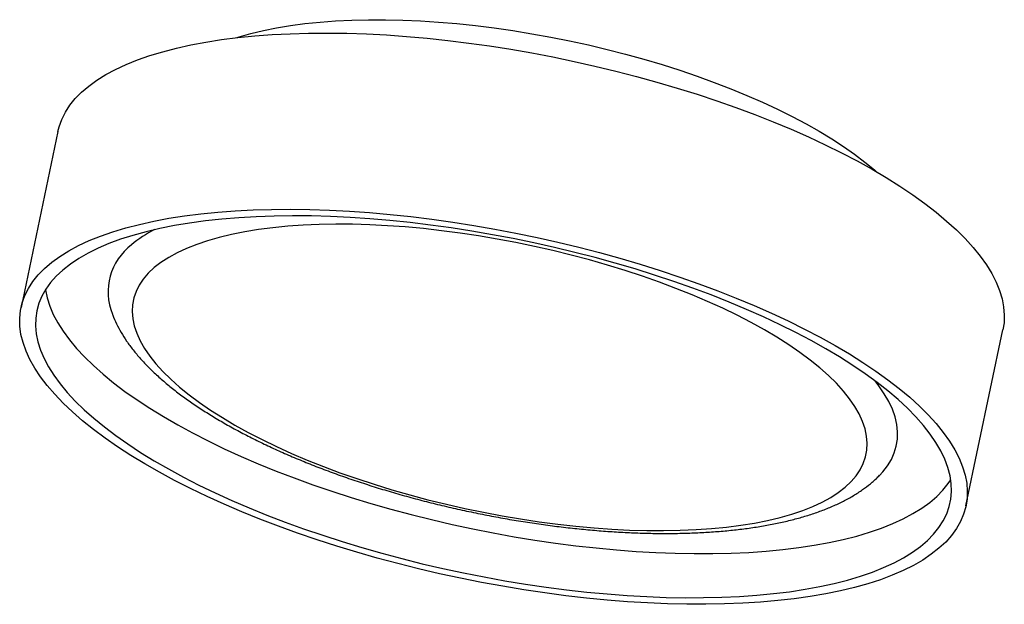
# Model space of a CAD drawing. Header units: millimetres. Extents: x -147 to 159, y -61 to 120.
import ezdxf

# ---------------------------------------------------------------- set-up
doc = ezdxf.new("R2010")
doc.units = ezdxf.units.MM

msp = doc.modelspace()

# ---------------------------------------------------------------- linework, layer by layer
at = {"color": 7, "linetype": 'Continuous', "lineweight": 25}
for p, q in [((-135.31, 85.56), (-146.8, 30.81)), ((146.8, -30.81), (158.29, 23.94))]:
    msp.add_line(p, q, dxfattribs=at)
at = {"color": 7, "linetype": 'Continuous', "lineweight": 25, "flags": 128}
for points in [[(-79.63, 114.68), (-79.01, 114.88), (-75.35, 115.94), (-71.47, 116.89), (-67.37, 117.72), (-63.07, 118.44), (-58.57, 119.04), (-53.89, 119.53), (-49.05, 119.89), (-44.04, 120.13), (-38.88, 120.25), (-33.59, 120.25), (-28.18, 120.13), (-22.67, 119.88), (-17.06, 119.52), (-11.37, 119.03), (-5.61, 118.43), (0.2, 117.7), (6.04, 116.86), (11.9, 115.91), (17.78, 114.85), (23.64, 113.68), (29.49, 112.4), (35.29, 111.02), (41.05, 109.54), (46.74, 107.96), (52.36, 106.3), (57.88, 104.54), (63.29, 102.71), (68.58, 100.79), (73.74, 98.8), (78.76, 96.75), (83.61, 94.63), (88.29, 92.45), (92.8, 90.22), (97.11, 87.94), (101.21, 85.62), (105.1, 83.26), (108.76, 80.87), (112.2, 78.46), (115.39, 76.03), (118.33, 73.59), (119.02, 72.98)], [(-135.31, 85.56), (-134.95, 87), (-134.13, 89.3), (-133.02, 91.52), (-131.62, 93.67), (-129.94, 95.75), (-127.98, 97.74), (-125.74, 99.65), (-123.23, 101.47), (-120.45, 103.2), (-117.41, 104.83), (-114.12, 106.36), (-110.57, 107.78), (-106.78, 109.11), (-102.76, 110.32), (-98.51, 111.43), (-94.04, 112.42), (-89.36, 113.3), (-84.49, 114.06), (-79.42, 114.7), (-74.17, 115.23), (-68.75, 115.63), (-63.17, 115.91), (-57.45, 116.08), (-51.58, 116.12), (-45.59, 116.03), (-39.49, 115.83), (-33.29, 115.51), (-27, 115.06), (-20.63, 114.5), (-14.2, 113.81), (-7.71, 113.01), (-1.19, 112.1), (5.36, 111.07), (11.91, 109.92), (18.47, 108.67), (25.02, 107.31), (31.53, 105.85), (38.01, 104.29), (44.44, 102.62), (50.79, 100.87), (57.08, 99.02), (63.27, 97.08), (69.35, 95.06), (75.33, 92.96), (81.17, 90.78), (86.88, 88.53), (92.44, 86.21), (97.84, 83.84), (103.06, 81.4), (108.11, 78.91), (112.96, 76.37), (117.61, 73.79), (122.05, 71.18), (126.27, 68.53), (130.27, 65.85), (134.02, 63.15), (137.54, 60.43), (140.8, 57.7), (143.81, 54.97), (146.55, 52.24), (149.03, 49.51), (151.23, 46.79), (153.16, 44.09), (154.8, 41.4), (156.16, 38.75), (157.23, 36.13), (158.02, 33.54), (158.51, 31), (158.71, 28.5), (158.62, 26.05), (158.29, 23.94)], [(138.39, -43.96), (136.01, -45.82), (133.37, -47.6), (130.46, -49.27), (127.29, -50.85), (123.87, -52.33), (120.2, -53.71), (116.29, -54.98), (112.15, -56.14), (107.79, -57.19), (103.22, -58.12), (98.44, -58.94), (93.47, -59.65), (88.31, -60.23), (82.97, -60.69), (77.47, -61.04), (71.82, -61.26), (66.02, -61.36), (60.09, -61.34), (54.05, -61.2), (47.89, -60.94), (41.64, -60.55), (35.31, -60.05), (28.91, -59.42), (22.45, -58.68), (15.95, -57.82), (9.41, -56.85), (2.86, -55.76), (-3.7, -54.56), (-10.26, -53.26), (-16.79, -51.85), (-23.29, -50.33), (-29.74, -48.72), (-36.13, -47.01), (-42.45, -45.2), (-48.69, -43.31), (-54.83, -41.33), (-60.87, -39.27), (-66.78, -37.13), (-72.56, -34.91), (-78.19, -32.63), (-83.67, -30.28), (-88.98, -27.88), (-94.12, -25.41), (-99.07, -22.9), (-103.82, -20.34), (-108.37, -17.74), (-112.7, -15.11), (-116.81, -12.44), (-120.68, -9.75), (-124.32, -7.04), (-127.71, -4.32), (-130.85, -1.59), (-133.72, 1.14), (-136.33, 3.88), (-138.67, 6.6), (-140.74, 9.31), (-142.52, 12.01), (-144.03, 14.67), (-145.24, 17.31), (-146.17, 19.92), (-146.81, 22.49), (-147.15, 25.01), (-147.21, 27.48), (-146.97, 29.9), (-146.44, 32.25), (-145.62, 34.55), (-144.51, 36.77), (-143.11, 38.93), (-141.43, 41), (-139.47, 42.99), (-137.23, 44.9), (-134.72, 46.72), (-131.94, 48.45), (-128.9, 50.08), (-125.61, 51.61), (-122.06, 53.04), (-118.27, 54.36), (-114.25, 55.57), (-110, 56.68), (-105.53, 57.67), (-100.86, 58.55), (-95.98, 59.31), (-90.91, 59.95), (-85.66, 60.48), (-80.24, 60.88), (-74.66, 61.16), (-68.94, 61.33), (-63.07, 61.37), (-57.08, 61.29), (-50.98, 61.08), (-44.78, 60.76), (-38.49, 60.31), (-32.12, 59.75), (-25.69, 59.07), (-19.2, 58.26), (-12.68, 57.35), (-6.14, 56.32), (0.42, 55.18), (6.98, 53.92), (13.53, 52.57), (20.04, 51.1), (26.52, 49.54), (32.94, 47.88), (39.3, 46.12), (45.59, 44.27), (51.78, 42.33), (57.86, 40.31), (63.84, 38.21), (69.68, 36.03), (75.39, 33.78), (80.95, 31.47), (86.35, 29.09), (91.57, 26.65), (96.62, 24.16), (101.47, 21.63), (106.12, 19.05), (110.56, 16.43), (114.78, 13.78), (118.78, 11.1), (122.53, 8.4), (126.05, 5.68), (129.31, 2.96), (132.32, 0.22), (135.06, -2.51), (137.54, -5.24), (139.74, -7.96), (141.67, -10.66), (143.31, -13.34), (144.67, -16), (145.74, -18.62), (146.53, -21.21), (147.02, -23.75), (147.22, -26.25), (147.13, -28.7), (146.74, -31.08), (146.07, -33.41), (145.1, -35.67), (143.85, -37.86), (142.31, -39.97), (140.49, -42.01), (138.39, -43.96)], [(-133.77, 42.49), (-135.83, 40.58), (-137.61, 38.58), (-139.11, 36.51), (-140.33, 34.36), (-141.25, 32.14), (-141.89, 29.85), (-142.24, 27.5), (-142.3, 25.1), (-142.07, 22.65), (-141.55, 20.14), (-140.74, 17.6), (-139.64, 15.02), (-138.26, 12.42), (-136.59, 9.78), (-134.65, 7.13), (-132.43, 4.46), (-129.93, 1.78), (-127.18, -0.9), (-124.16, -3.58), (-120.89, -6.25), (-117.38, -8.91), (-113.62, -11.55), (-109.63, -14.17), (-105.42, -16.76), (-100.99, -19.31), (-96.36, -21.83), (-91.52, -24.3), (-86.51, -26.72), (-81.31, -29.08), (-75.95, -31.39), (-70.43, -33.63), (-64.77, -35.81), (-58.98, -37.91), (-53.07, -39.93), (-47.05, -41.87), (-40.93, -43.73), (-34.73, -45.5), (-28.46, -47.17), (-22.13, -48.75), (-15.75, -50.23), (-9.34, -51.6), (-2.92, -52.87), (3.51, -54.03), (9.94, -55.08), (16.34, -56.02), (22.72, -56.85), (29.04, -57.56), (35.31, -58.15), (41.5, -58.62), (47.61, -58.97), (53.62, -59.2), (59.52, -59.31), (65.3, -59.3), (70.95, -59.17), (76.45, -58.92), (81.8, -58.55), (86.98, -58.05), (91.98, -57.44), (96.79, -56.71), (101.41, -55.87), (105.82, -54.91), (110.01, -53.84), (113.98, -52.66), (117.71, -51.37), (121.21, -49.98), (124.45, -48.48), (127.44, -46.89), (130.18, -45.2), (132.64, -43.42), (134.84, -41.55), (136.76, -39.59), (138.4, -37.55), (139.75, -35.44), (140.83, -33.25), (141.61, -31), (142.11, -28.68), (142.31, -26.31), (142.22, -23.88), (141.85, -21.4), (141.18, -18.88), (140.23, -16.32), (138.98, -13.72), (137.46, -11.1), (135.65, -8.46), (133.57, -5.8), (131.21, -3.12), (128.59, -0.44), (125.7, 2.24), (122.56, 4.92), (119.16, 7.58), (115.53, 10.23), (111.65, 12.86), (107.55, 15.47), (103.23, 18.04), (98.7, 20.58), (93.96, 23.07), (89.04, 25.51), (83.93, 27.91), (78.65, 30.25), (73.21, 32.52), (67.62, 34.73), (61.89, 36.87), (56.04, 38.93), (50.07, 40.91), (44, 42.81), (37.84, 44.62), (31.6, 46.34), (25.3, 47.97), (18.94, 49.5), (12.55, 50.93), (6.13, 52.25), (-0.3, 53.47), (-6.73, 54.57), (-13.15, 55.57), (-19.54, 56.45), (-25.89, 57.22), (-32.18, 57.87), (-38.41, 58.4), (-44.57, 58.81), (-50.63, 59.1), (-56.59, 59.27), (-62.43, 59.32), (-68.15, 59.25), (-73.72, 59.06), (-79.15, 58.75), (-84.41, 58.31), (-89.5, 57.76), (-94.41, 57.09), (-99.13, 56.31), (-103.64, 55.41), (-107.94, 54.39), (-112.02, 53.26), (-115.87, 52.03), (-119.49, 50.69), (-122.86, 49.24), (-125.98, 47.7), (-128.84, 46.06), (-131.44, 44.32), (-133.77, 42.49)], [(-105.42, 43.22), (-107.25, 41.49), (-108.81, 39.68), (-110.08, 37.8), (-111.06, 35.84), (-111.76, 33.81), (-112.16, 31.71), (-112.27, 29.56), (-112.08, 27.36), (-111.61, 25.11), (-110.84, 22.82), (-109.78, 20.49), (-108.44, 18.13), (-106.81, 15.76), (-104.9, 13.36), (-102.72, 10.95), (-100.27, 8.54), (-97.56, 6.13), (-94.6, 3.73), (-91.38, 1.34), (-87.93, -1.03), (-84.24, -3.37), (-80.34, -5.68), (-76.22, -7.95), (-71.9, -10.18), (-67.39, -12.36), (-62.71, -14.48), (-57.86, -16.55), (-52.85, -18.54), (-47.71, -20.47), (-42.44, -22.32), (-37.05, -24.09), (-31.56, -25.77), (-25.99, -27.37), (-20.35, -28.87), (-14.65, -30.27), (-8.9, -31.57), (-3.13, -32.77), (2.65, -33.86), (8.44, -34.84), (14.2, -35.71), (19.94, -36.46), (25.62, -37.1), (31.25, -37.61), (36.8, -38.01), (42.26, -38.28), (47.62, -38.44), (52.86, -38.47), (57.97, -38.38), (62.94, -38.17), (67.75, -37.83), (72.39, -37.38), (76.85, -36.8), (81.12, -36.11), (85.18, -35.3), (89.03, -34.38), (92.66, -33.35), (96.06, -32.21), (99.21, -30.96), (102.11, -29.61), (104.76, -28.15), (107.14, -26.61), (109.25, -24.97), (111.08, -23.24), (112.64, -21.43), (113.91, -19.55), (114.89, -17.59), (115.59, -15.56), (115.99, -13.46), (116.1, -11.31), (115.92, -9.11), (115.44, -6.86), (114.67, -4.57), (113.61, -2.24), (112.27, 0.12), (110.64, 2.49), (108.73, 4.89), (106.55, 7.3), (104.1, 9.71), (101.39, 12.12), (98.43, 14.52), (95.21, 16.91), (91.76, 19.28), (88.07, 21.62), (84.17, 23.93), (80.05, 26.2), (75.73, 28.43), (71.22, 30.61), (66.54, 32.73), (61.69, 34.8), (56.68, 36.79), (51.54, 38.72), (46.27, 40.57), (40.88, 42.34), (35.39, 44.02), (29.82, 45.62), (24.18, 47.12), (18.48, 48.52), (12.73, 49.82), (6.96, 51.02), (1.18, 52.11), (-4.61, 53.09), (-10.37, 53.96), (-16.11, 54.71), (-21.79, 55.35), (-27.42, 55.86), (-32.97, 56.26), (-38.43, 56.53), (-43.79, 56.69), (-49.03, 56.72), (-54.14, 56.63), (-59.11, 56.42), (-63.92, 56.08), (-68.56, 55.63), (-73.02, 55.05), (-77.29, 54.36), (-81.35, 53.55), (-85.2, 52.63), (-88.83, 51.6), (-92.22, 50.46), (-95.38, 49.21), (-98.28, 47.86), (-100.92, 46.4), (-103.31, 44.86), (-105.42, 43.22)], [(-139.2, 36.36), (-139.2, 36.33), (-138.68, 33.83), (-137.87, 31.29), (-136.77, 28.71), (-135.38, 26.1), (-133.72, 23.47), (-131.77, 20.81), (-129.55, 18.15), (-127.06, 15.47), (-124.31, 12.79), (-121.29, 10.11), (-118.02, 7.44), (-114.5, 4.78), (-110.75, 2.14), (-106.76, -0.48), (-102.54, -3.07), (-98.12, -5.63), (-93.48, -8.14), (-88.65, -10.61), (-83.63, -13.03), (-78.44, -15.4), (-73.08, -17.7), (-67.56, -19.95), (-61.9, -22.12), (-56.11, -24.22), (-50.2, -26.24), (-44.18, -28.19), (-38.06, -30.04), (-31.86, -31.81), (-25.58, -33.48), (-19.25, -35.06), (-12.88, -36.54), (-6.47, -37.91), (-0.05, -39.18), (6.39, -40.35), (12.81, -41.4), (19.22, -42.34), (25.59, -43.16), (31.91, -43.87), (38.18, -44.46), (44.37, -44.93), (50.48, -45.28), (56.49, -45.52), (62.4, -45.63), (68.18, -45.62), (73.82, -45.48), (79.33, -45.23), (84.67, -44.86), (89.85, -44.37), (94.85, -43.76), (99.67, -43.03), (104.28, -42.18), (108.69, -41.22), (112.88, -40.15), (116.85, -38.97), (120.58, -37.69), (124.08, -36.29), (127.32, -34.8), (130.32, -33.2), (133.05, -31.51), (135.52, -29.73), (137.71, -27.86), (139.63, -25.9), (141.27, -23.87), (142.08, -22.67)], [(119.97, -21.3), (120.94, -20.24), (122.43, -18.34), (123.63, -16.36), (124.54, -14.31), (125.16, -12.19), (125.5, -10.01), (125.54, -7.78), (125.29, -5.49), (124.76, -3.16), (123.93, -0.79), (122.81, 1.61), (121.42, 4.05), (119.74, 6.5), (118.55, 8.05)]]:
    msp.add_lwpolyline(points, dxfattribs=at)
at = {"color": 7, "linetype": 'Continuous', "lineweight": 25}
for centre, radius, start, end in [((-88.02, 21.05), 38.12, 116.9644, 129.8534), ((-101.4, 35.66), 18.36, 126.9965, 202.0312)]:
    msp.add_arc(centre, radius, start, end, dxfattribs=at)
for points, knots in [([(-118.4, 28.76), (-118.37, 28.67), (-118.04, 27.66), (-117.15, 25.77), (-115.73, 23.07), (-114, 20.36), (-111.99, 17.64), (-109.71, 14.92), (-107.16, 12.23), (-104.37, 9.56), (-101.34, 6.94), (-98.1, 4.37), (-94.64, 1.85), (-91, -0.62), (-87.17, -3.03), (-83.15, -5.39), (-78.97, -7.69), (-74.63, -9.94), (-70.14, -12.12), (-65.5, -14.23), (-60.72, -16.29), (-55.82, -18.27), (-50.8, -20.18), (-45.67, -22.02), (-40.45, -23.78), (-35.13, -25.46), (-29.75, -27.05), (-24.29, -28.56), (-18.78, -29.99), (-13.23, -31.32), (-7.64, -32.55), (-2.03, -33.69), (3.58, -34.74), (9.2, -35.68), (14.81, -36.52), (20.39, -37.25), (25.93, -37.88), (31.43, -38.4), (36.87, -38.81), (42.25, -39.1), (47.55, -39.29), (52.76, -39.37), (57.88, -39.33), (62.88, -39.17), (67.78, -38.9), (72.55, -38.51), (77.19, -38), (81.69, -37.38), (86.05, -36.62), (90.25, -35.75), (94.3, -34.74), (98.18, -33.61), (101.88, -32.33), (105.41, -30.91), (108.73, -29.35), (111.84, -27.64), (114.63, -25.83), (116.52, -24.41), (117.47, -23.61), (117.65, -23.46)], [0, 0, 0, 0, 0.001662, 0.018136, 0.03515, 0.052689, 0.070681, 0.089017, 0.107568, 0.126222, 0.144881, 0.163491, 0.182028, 0.200483, 0.218857, 0.237153, 0.255379, 0.273542, 0.291649, 0.309706, 0.327721, 0.345699, 0.363645, 0.381564, 0.39946, 0.417337, 0.435198, 0.453047, 0.470886, 0.488719, 0.506547, 0.524374, 0.542202, 0.560033, 0.577869, 0.595713, 0.613569, 0.631439, 0.649326, 0.667234, 0.685167, 0.703129, 0.721125, 0.73916, 0.75724, 0.775372, 0.793563, 0.811821, 0.830155, 0.848571, 0.867077, 0.885677, 0.904366, 0.923129, 0.941927, 0.96067, 0.979241, 0.99596, 1, 1, 1, 1]), ([(117.65, -23.46), (118.09, -23.07), (118.89, -22.38), (119.61, -21.63), (119.92, -21.29)], [0, 0, 0, 0, 0.555898, 1, 1, 1, 1])]:
    msp.add_open_spline(points, degree=3, knots=knots, dxfattribs=at)

doc.saveas('drawing.dxf')
